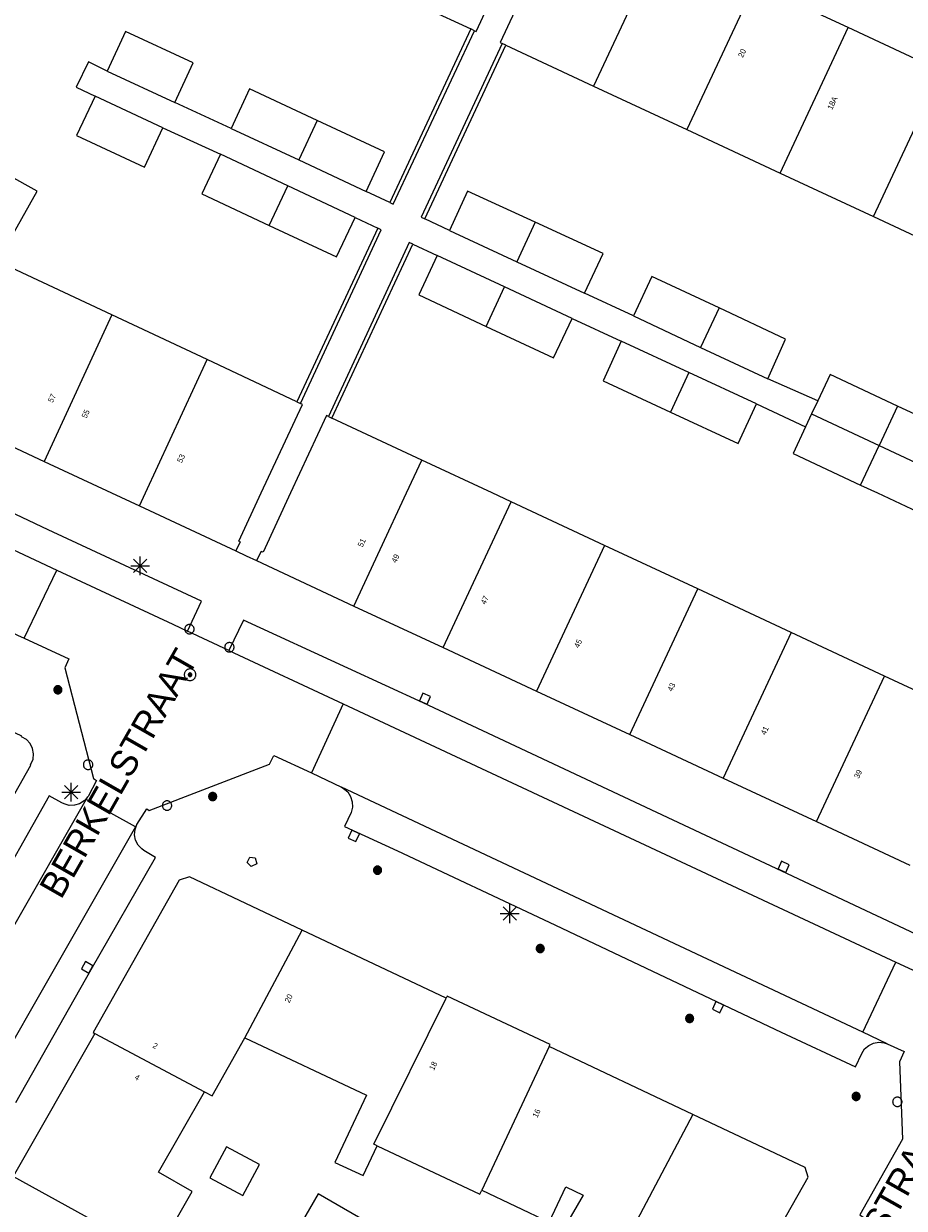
# Model space of a CAD drawing. Header units: metres. Extents: x 135779 to 137489, y 452643 to 455118.
# Tile 141 of 256: x 136366 to 136413, y 453762 to 453825. Entities that reach past the tile are written whole.
import ezdxf
from ezdxf.enums import TextEntityAlignment as Align

# ---------------------------------------------------------------- set-up
doc = ezdxf.new("R2010")
doc.units = ezdxf.units.M
for name, color, linetype, lineweight in [('KTop_NAR_Huisnummer (t)', 7, 'Continuous', 13), ('KTop_NAR_Huisnummer tijdelijk (t)', 7, 'Continuous', 13), ('KTop_ORL_Weg_Straatnaam (t)', 7, 'Continuous', 13), ('KTop_PAL_Afsluitpaal', 222, 'Continuous', 13), ('KTop_PAL_Lichtmast', 40, 'Continuous', 13), ('KTop_PND_Grondvlaksituatie van BAG-pand [tachy]', 1, 'Continuous', 13), ('KTop_PND_Pandscheiding', 40, 'Continuous', 13), ('KTop_PUT_Brandkraan of -put', 1, 'Continuous', 13), ('KTop_PUT_Inspectie- of rioolput', 15, 'Continuous', 13), ('KTop_PUT_Kolk', 15, 'Continuous', 13), ('KTop_SHD_Muur', 15, 'Continuous', 13), ('KTop_VGO_Boom', 92, 'Continuous', 13), ('KTop_WGD_Rijbaan_Lokale weg', 251, 'Continuous', 13), ('KTop_WGD_Rijbaan_Lokale weg_verkeersdrempel', 40, 'Continuous', 13), ('KTop_WGD_Voetpad', 251, 'Continuous', 13), ('KTop_WGD_Voetpad_achterpad', 251, 'Continuous', 13)]:
    doc.layers.add(name, color=color, linetype=linetype, lineweight=lineweight)
doc.styles.add('Style-ROVU', font='ROVU.shx')
doc.styles.add('Style-ROVUCURSIEF', font='ROVUCURSIEF.shx')

# ---------------------------------------------------------------- blocks, each defined once
blk = doc.blocks.new('PAL_Lichtmast')
at = {"layer": 'KTop_PAL_Lichtmast'}
for p, q in [((-0.354, -0.354), (0.354, 0.354)), ((0.354, -0.354), (-0.354, 0.354)), ((0, -0.5), (0, 0.5)), ((-0.5, 0), (0.5, 0))]:
    blk.add_line(p, q, dxfattribs=at)
blk = doc.blocks.new('PAL_Afsluitpaal')
at = {"layer": 'KTop_PAL_Afsluitpaal', "flags": 128}
blk.add_lwpolyline([(0.25, 0), (0.249, 0.026), (0.245, 0.052), (0.238, 0.077), (0.228, 0.102), (0.217, 0.125), (0.202, 0.147), (0.186, 0.167), (0.167, 0.186), (0.147, 0.202), (0.125, 0.217), (0.102, 0.228), (0.077, 0.238), (0.052, 0.245), (0.026, 0.249), (0, 0.25), (-0.026, 0.249), (-0.052, 0.245), (-0.077, 0.238), (-0.102, 0.228), (-0.125, 0.217), (-0.147, 0.202), (-0.167, 0.186), (-0.186, 0.167), (-0.202, 0.147), (-0.217, 0.125), (-0.228, 0.102), (-0.238, 0.077), (-0.245, 0.052), (-0.249, 0.026), (-0.25, 0), (-0.249, -0.026), (-0.245, -0.052), (-0.238, -0.077), (-0.228, -0.102), (-0.217, -0.125), (-0.202, -0.147), (-0.186, -0.167), (-0.167, -0.186), (-0.147, -0.202), (-0.125, -0.217), (-0.102, -0.228), (-0.077, -0.238), (-0.052, -0.245), (-0.026, -0.249), (0, -0.25), (0.026, -0.249), (0.052, -0.245), (0.077, -0.238), (0.102, -0.228), (0.125, -0.217), (0.147, -0.202), (0.167, -0.186), (0.186, -0.167), (0.202, -0.147), (0.217, -0.125), (0.228, -0.102), (0.238, -0.077), (0.245, -0.052), (0.249, -0.026), (0.25, 0)], dxfattribs=at)
blk = doc.blocks.new('PUT_Brandkraan_of_-put')
at = {"layer": 'KTop_PUT_Brandkraan of -put'}
for p, q in [((-0.25, 0.034), (0, 0.25)), ((-0.158, -0.25), (-0.25, 0.034)), ((0, 0.25), (0.25, 0.033)), ((0.25, 0.033), (0.158, -0.25)), ((0.158, -0.25), (-0.158, -0.25))]:
    blk.add_line(p, q, dxfattribs=at)
blk = doc.blocks.new('PUT_Inspectie-_of_rioolput')
at = {"layer": 'KTop_PUT_Inspectie- of rioolput', "flags": 128}
for points in [[(0.31, 0), (0.308, 0.032), (0.303, 0.064), (0.294, 0.095), (0.283, 0.126), (0.268, 0.155), (0.25, 0.182), (0.23, 0.207), (0.207, 0.23), (0.182, 0.25), (0.154, 0.268), (0.126, 0.283), (0.095, 0.294), (0.064, 0.303), (0.032, 0.308), (0, 0.309), (-0.032, 0.308), (-0.064, 0.303), (-0.096, 0.294), (-0.126, 0.283), (-0.155, 0.268), (-0.182, 0.25), (-0.207, 0.23), (-0.23, 0.207), (-0.25, 0.182), (-0.268, 0.154), (-0.283, 0.126), (-0.294, 0.095), (-0.303, 0.064), (-0.308, 0.032), (-0.309, 0), (-0.308, -0.032), (-0.303, -0.064), (-0.294, -0.096), (-0.283, -0.126), (-0.268, -0.155), (-0.25, -0.182), (-0.23, -0.207), (-0.207, -0.23), (-0.182, -0.25), (-0.155, -0.268), (-0.126, -0.283), (-0.096, -0.294), (-0.064, -0.303), (-0.032, -0.308), (0, -0.309), (0.032, -0.308), (0.064, -0.303), (0.095, -0.294), (0.126, -0.283), (0.155, -0.268), (0.182, -0.25), (0.207, -0.23), (0.23, -0.207), (0.25, -0.182), (0.268, -0.155), (0.283, -0.126), (0.294, -0.096), (0.303, -0.064), (0.308, -0.032), (0.31, 0)], [(0.095, 0), (0.094, 0.009), (0.092, 0.019), (0.09, 0.029), (0.086, 0.038), (0.082, 0.047), (0.076, 0.055), (0.07, 0.063), (0.063, 0.07), (0.055, 0.076), (0.047, 0.082), (0.038, 0.086), (0.029, 0.09), (0.019, 0.092), (0.009, 0.094), (0, 0.094), (-0.01, 0.094), (-0.02, 0.092), (-0.029, 0.09), (-0.039, 0.086), (-0.048, 0.082), (-0.056, 0.076), (-0.064, 0.07), (-0.071, 0.063), (-0.077, 0.055), (-0.082, 0.047), (-0.087, 0.038), (-0.09, 0.029), (-0.093, 0.019), (-0.094, 0.009), (-0.095, 0), (-0.094, -0.01), (-0.093, -0.02), (-0.09, -0.029), (-0.087, -0.039), (-0.082, -0.048), (-0.077, -0.056), (-0.071, -0.064), (-0.064, -0.071), (-0.056, -0.077), (-0.047, -0.082), (-0.039, -0.087), (-0.029, -0.09), (-0.02, -0.093), (-0.01, -0.094), (0, -0.095), (0.009, -0.094), (0.019, -0.093), (0.029, -0.09), (0.038, -0.087), (0.047, -0.082), (0.055, -0.077), (0.063, -0.071), (0.07, -0.064), (0.076, -0.056), (0.082, -0.047), (0.086, -0.039), (0.09, -0.029), (0.092, -0.02), (0.094, -0.01), (0.095, 0)], [(0.035, 0), (0.034, 0.003), (0.034, 0.007), (0.033, 0.01), (0.031, 0.014), (0.03, 0.017), (0.028, 0.02), (0.026, 0.023), (0.023, 0.026), (0.02, 0.028), (0.017, 0.03), (0.014, 0.031), (0.01, 0.033), (0.007, 0.034), (0.003, 0.034), (0, 0.034), (-0.004, 0.034), (-0.007, 0.034), (-0.011, 0.033), (-0.014, 0.031), (-0.018, 0.03), (-0.021, 0.028), (-0.023, 0.026), (-0.026, 0.023), (-0.028, 0.02), (-0.03, 0.017), (-0.032, 0.014), (-0.033, 0.01), (-0.034, 0.007), (-0.035, 0.003), (-0.035, 0), (-0.035, -0.004), (-0.034, -0.007), (-0.033, -0.011), (-0.032, -0.014), (-0.03, -0.018), (-0.028, -0.021), (-0.026, -0.023), (-0.023, -0.026), (-0.021, -0.028), (-0.017, -0.03), (-0.014, -0.032), (-0.011, -0.033), (-0.007, -0.034), (-0.004, -0.035), (0, -0.035), (0.003, -0.035), (0.007, -0.034), (0.01, -0.033), (0.014, -0.032), (0.017, -0.03), (0.02, -0.028), (0.023, -0.026), (0.026, -0.023), (0.028, -0.021), (0.03, -0.017), (0.031, -0.014), (0.033, -0.011), (0.034, -0.007), (0.034, -0.004), (0.035, 0)], [(0.01, 0.02), (0.007, 0.02), (0.005, 0.021), (0.003, 0.022), (0.001, 0.022), (-0.001, 0.022), (-0.004, 0.022), (-0.006, 0.021), (-0.008, 0.02), (-0.01, 0.019), (-0.012, 0.018), (-0.014, 0.017), (-0.016, 0.015), (-0.017, 0.013), (-0.019, 0.012), (-0.02, 0.009), (-0.021, 0.007), (-0.022, 0.005), (-0.022, 0.003), (-0.022, 0.001), (-0.022, -0.001), (-0.022, -0.004), (-0.022, -0.006), (-0.021, -0.008), (-0.02, -0.01), (-0.019, -0.012), (-0.017, -0.014), (-0.016, -0.016), (-0.014, -0.017), (-0.012, -0.019), (-0.01, -0.02), (-0.008, -0.021), (-0.006, -0.022), (-0.003, -0.022), (-0.001, -0.022), (0.001, -0.022), (0.003, -0.022), (0.005, -0.022), (0.008, -0.021), (0.01, -0.02), (0.012, -0.019), (0.014, -0.017), (0.015, -0.016), (0.017, -0.014), (0.018, -0.012), (0.02, -0.01), (0.02, -0.008), (0.021, -0.006), (0.022, -0.003), (0.022, -0.001), (0.022, 0.001), (0.022, 0.003), (0.021, 0.005), (0.02, 0.008), (0.019, 0.01), (0.018, 0.012), (0.017, 0.014), (0.015, 0.015), (0.013, 0.017), (0.012, 0.018), (0.01, 0.02)]]:
    blk.add_lwpolyline(points, dxfattribs=at)
blk = doc.blocks.new('PUT_Kolk')
at = {"layer": 'KTop_PUT_Kolk', "flags": 128}
blk.add_lwpolyline([(0.225, -0.225), (0.225, 0.225), (-0.225, 0.225), (-0.225, -0.225), (0.225, -0.225)], dxfattribs=at)
blk = doc.blocks.new('VGO_Boom')
at = {"layer": 'KTop_VGO_Boom', "flags": 128}
for points in [[(0.215, 0), (0.214, 0.022), (0.21, 0.045), (0.204, 0.066), (0.196, 0.087), (0.186, 0.108), (0.174, 0.126), (0.16, 0.144), (0.144, 0.16), (0.126, 0.174), (0.107, 0.186), (0.087, 0.196), (0.066, 0.204), (0.045, 0.21), (0.022, 0.214), (-0.001, 0.215), (-0.023, 0.214), (-0.045, 0.21), (-0.067, 0.204), (-0.088, 0.196), (-0.108, 0.186), (-0.127, 0.174), (-0.144, 0.16), (-0.16, 0.144), (-0.174, 0.126), (-0.187, 0.107), (-0.197, 0.087), (-0.205, 0.066), (-0.211, 0.045), (-0.214, 0.022), (-0.215, -0.001), (-0.214, -0.023), (-0.211, -0.045), (-0.205, -0.067), (-0.197, -0.088), (-0.187, -0.108), (-0.174, -0.127), (-0.16, -0.144), (-0.144, -0.16), (-0.127, -0.174), (-0.108, -0.187), (-0.088, -0.197), (-0.067, -0.205), (-0.045, -0.211), (-0.023, -0.214), (0, -0.215), (0.022, -0.214), (0.045, -0.211), (0.066, -0.205), (0.087, -0.197), (0.108, -0.187), (0.126, -0.174), (0.144, -0.16), (0.16, -0.144), (0.174, -0.127), (0.186, -0.108), (0.196, -0.088), (0.204, -0.067), (0.21, -0.045), (0.214, -0.023), (0.215, -0.001)], [(0.155, 0), (0.154, 0.016), (0.152, 0.032), (0.147, 0.048), (0.142, 0.063), (0.134, 0.078), (0.125, 0.091), (0.115, 0.104), (0.104, 0.115), (0.091, 0.125), (0.077, 0.134), (0.063, 0.142), (0.048, 0.147), (0.032, 0.152), (0.016, 0.154), (-0.001, 0.155), (-0.017, 0.154), (-0.033, 0.152), (-0.048, 0.147), (-0.064, 0.142), (-0.078, 0.134), (-0.092, 0.125), (-0.104, 0.115), (-0.116, 0.104), (-0.126, 0.091), (-0.135, 0.077), (-0.142, 0.063), (-0.148, 0.048), (-0.152, 0.032), (-0.155, 0.016), (-0.155, -0.001), (-0.155, -0.017), (-0.152, -0.033), (-0.148, -0.048), (-0.142, -0.064), (-0.135, -0.078), (-0.126, -0.092), (-0.116, -0.104), (-0.104, -0.116), (-0.092, -0.126), (-0.078, -0.135), (-0.064, -0.142), (-0.048, -0.148), (-0.033, -0.152), (-0.017, -0.155), (0, -0.155), (0.016, -0.155), (0.032, -0.152), (0.048, -0.148), (0.063, -0.142), (0.078, -0.135), (0.091, -0.126), (0.104, -0.116), (0.115, -0.104), (0.125, -0.092), (0.134, -0.078), (0.142, -0.064), (0.147, -0.048), (0.152, -0.033), (0.154, -0.017), (0.155, -0.001)], [(0.095, 0), (0.094, 0.01), (0.093, 0.02), (0.09, 0.029), (0.087, 0.039), (0.082, 0.048), (0.077, 0.056), (0.071, 0.064), (0.064, 0.071), (0.056, 0.077), (0.047, 0.082), (0.039, 0.087), (0.029, 0.09), (0.02, 0.093), (0.01, 0.094), (-0.001, 0.095), (-0.01, 0.094), (-0.02, 0.093), (-0.03, 0.09), (-0.039, 0.087), (-0.048, 0.082), (-0.056, 0.077), (-0.064, 0.071), (-0.071, 0.064), (-0.077, 0.056), (-0.083, 0.047), (-0.087, 0.039), (-0.091, 0.029), (-0.093, 0.02), (-0.095, 0.01), (-0.095, -0.001), (-0.095, -0.01), (-0.093, -0.02), (-0.091, -0.03), (-0.087, -0.039), (-0.083, -0.048), (-0.077, -0.056), (-0.071, -0.064), (-0.064, -0.071), (-0.056, -0.077), (-0.048, -0.083), (-0.039, -0.087), (-0.03, -0.091), (-0.02, -0.093), (-0.01, -0.095), (0, -0.095), (0.01, -0.095), (0.02, -0.093), (0.029, -0.091), (0.039, -0.087), (0.048, -0.083), (0.056, -0.077), (0.064, -0.071), (0.071, -0.064), (0.077, -0.056), (0.082, -0.048), (0.087, -0.039), (0.09, -0.03), (0.093, -0.02), (0.094, -0.01), (0.095, -0.001)], [(0.035, 0), (0.035, 0.004), (0.034, 0.007), (0.033, 0.011), (0.032, 0.014), (0.03, 0.018), (0.028, 0.021), (0.026, 0.023), (0.023, 0.026), (0.021, 0.028), (0.017, 0.03), (0.014, 0.032), (0.011, 0.033), (0.007, 0.034), (0.004, 0.035), (-0.001, 0.035), (-0.004, 0.035), (-0.008, 0.034), (-0.011, 0.033), (-0.015, 0.032), (-0.018, 0.03), (-0.021, 0.028), (-0.024, 0.026), (-0.027, 0.023), (-0.029, 0.021), (-0.031, 0.017), (-0.032, 0.014), (-0.034, 0.011), (-0.035, 0.007), (-0.035, 0.004), (-0.035, -0.001), (-0.035, -0.004), (-0.035, -0.008), (-0.034, -0.011), (-0.032, -0.015), (-0.031, -0.018), (-0.029, -0.021), (-0.027, -0.024), (-0.024, -0.027), (-0.021, -0.029), (-0.018, -0.031), (-0.015, -0.032), (-0.011, -0.034), (-0.008, -0.035), (-0.004, -0.035), (0, -0.035), (0.004, -0.035), (0.007, -0.035), (0.011, -0.034), (0.014, -0.032), (0.018, -0.031), (0.021, -0.029), (0.023, -0.027), (0.026, -0.024), (0.028, -0.021), (0.03, -0.018), (0.032, -0.015), (0.033, -0.011), (0.034, -0.008), (0.035, -0.004), (0.035, 0)]]:
    blk.add_lwpolyline(points, dxfattribs=at)

msp = doc.modelspace()

# ---------------------------------------------------------------- linework, layer by layer
at = {"layer": 'KTop_PND_Grondvlaksituatie van BAG-pand [tachy]', "flags": 128}
for points in [[(136390.043, 453824.585), (136390.14, 453824.54), (136393.51, 453831.8), (136393.617, 453831.754), (136393.844, 453832.248)], [(136394.94, 453831.73), (136394.71, 453831.25), (136394.81, 453831.2), (136391.42, 453823.95), (136391.521, 453823.903)], [(136409.934, 453824.746), (136404.969, 453827.058)], [(136385.064, 453826.907), (136389.851, 453824.675)], [(136374.1, 453820.77), (136375.075, 453822.875), (136371.476, 453824.545), (136370.5, 453822.44)], [(136390.043, 453824.585), (136389.851, 453824.675)], [(136414.9, 453822.432), (136409.934, 453824.746)], [(136391.71, 453823.815), (136391.521, 453823.903)], [(136391.71, 453823.815), (136396.385, 453821.637)], [(136370.5, 453822.44), (136374.1, 453820.77)], [(136381.672, 453819.814), (136378.077, 453821.484), (136377.1, 453819.38)], [(136396.385, 453821.637), (136401.352, 453819.324)], [(136369.86, 453821.11), (136368.876, 453819.009), (136372.486, 453817.319), (136373.47, 453819.42)], [(136373.47, 453819.42), (136369.86, 453821.11)], [(136384.29, 453816.04), (136385.267, 453818.144), (136381.672, 453819.814)], [(136377.1, 453819.38), (136380.695, 453817.71)], [(136401.352, 453819.324), (136406.317, 453817.011)], [(136363.8, 453817.698), (136362.186, 453814.795), (136365.16, 453813.142), (136366.774, 453816.044), (136363.8, 453817.698)], [(136376.53, 453818.01), (136375.546, 453815.909), (136379.131, 453814.229)], [(136380.115, 453816.33), (136376.53, 453818.01)], [(136380.695, 453817.71), (136384.29, 453816.04)], [(136406.317, 453817.011), (136411.283, 453814.698)], [(136383.7, 453814.65), (136380.115, 453816.33)], [(136393.278, 453814.396), (136389.683, 453816.056), (136388.71, 453813.95)], [(136379.131, 453814.229), (136382.716, 453812.549), (136383.7, 453814.65)], [(136395.9, 453810.63), (136396.886, 453812.73), (136393.278, 453814.396)], [(136411.283, 453814.698), (136416.248, 453812.385)], [(136388.71, 453813.95), (136392.305, 453812.29)], [(136388.06, 453812.63), (136387.079, 453810.528), (136390.669, 453808.853)], [(136391.65, 453810.955), (136388.06, 453812.63)], [(136370.749, 453809.468), (136365.68, 453811.849), (136365.58, 453811.895), (136365.444, 453811.605), (136365.546, 453811.558), (136364.171, 453808.581)], [(136392.305, 453812.29), (136395.9, 453810.63)], [(136403.063, 453809.836), (136399.483, 453811.511), (136398.5, 453809.41)], [(136395.24, 453809.28), (136391.65, 453810.955)], [(136375.818, 453807.087), (136370.749, 453809.468)], [(136398.5, 453809.41), (136402.08, 453807.735)], [(136405.66, 453806.06), (136406.593, 453808.184), (136403.063, 453809.836)], [(136390.669, 453808.853), (136394.259, 453807.178), (136395.24, 453809.28)], [(136397.86, 453808.07), (136396.887, 453805.964), (136400.48, 453804.295)], [(136401.457, 453806.399), (136397.86, 453808.07)], [(136402.08, 453807.735), (136405.66, 453806.06)], [(136380.604, 453804.839), (136375.818, 453807.087)], [(136405.05, 453804.73), (136401.457, 453806.399)], [(136412.556, 453804.62), (136408.963, 453806.301), (136408.306, 453804.897)], [(136408.306, 453804.897), (136407.982, 453804.204)], [(136377.36, 453796.91), (136377.597, 453797.395), (136377.505, 453797.44), (136378.7, 453800), (136380.896, 453804.702), (136380.795, 453804.749)], [(136380.604, 453804.839), (136380.795, 453804.749)], [(136400.48, 453804.295), (136404.073, 453802.626), (136405.05, 453804.73)], [(136415.43, 453801.377), (136416.149, 453802.939), (136412.556, 453804.62)], [(136362.08, 453804.05), (136367.157, 453801.675)], [(136382.28, 453804.06), (136382.172, 453804.11), (136380.266, 453800), (136378.8, 453796.84), (136378.7, 453796.89), (136378.458, 453796.396)], [(136382.28, 453804.06), (136382.463, 453803.975)], [(136387.246, 453801.742), (136382.463, 453803.975)], [(136407.982, 453804.204), (136407.658, 453803.511)], [(136407.658, 453803.511), (136406.997, 453802.099), (136410.59, 453800.417)], [(136392.001, 453799.524), (136390.98, 453800), (136387.246, 453801.742)], [(136367.157, 453801.675), (136370.738, 453800), (136372.229, 453799.304)], [(136410.59, 453800.417), (136411.482, 453800), (136414.209, 453798.724), (136414.796, 453800), (136414.815, 453800.042)], [(136372.229, 453799.304), (136377.36, 453796.91)], [(136396.965, 453797.207), (136392.001, 453799.524)], [(136401.929, 453794.891), (136396.965, 453797.207)], [(136378.458, 453796.396), (136383.636, 453793.983)], [(136406.893, 453792.574), (136401.929, 453794.891)], [(136383.636, 453793.983), (136388.388, 453791.769)], [(136411.857, 453790.258), (136406.893, 453792.574)], [(136388.388, 453791.769), (136393.354, 453789.455)], [(136363.614, 453780.763), (136363.709, 453780.708), (136366.452, 453785.514), (136366.426, 453785.529), (136366.568, 453785.837), (136366.594, 453786.126), (136366.54, 453786.41), (136366.411, 453786.67), (136366.216, 453786.884), (136365.947, 453787.031), (136365.96, 453787.058), (136358.559, 453790.547)], [(136416.82, 453787.942), (136411.857, 453790.258)], [(136393.354, 453789.455), (136398.319, 453787.142)], [(136398.319, 453787.142), (136403.284, 453784.828)], [(136403.284, 453784.828), (136408.249, 453782.514)], [(136408.249, 453782.514), (136413.214, 453780.201)], [(136380.874, 453776.749), (136374.895, 453779.57), (136374.334, 453779.392), (136369.756, 453771.291), (136369.852, 453771.236)], [(136388.549, 453773.128), (136380.874, 453776.749)], [(136394.025, 453770.558), (136394.072, 453770.658), (136388.596, 453773.228), (136388.549, 453773.128)], [(136369.852, 453771.236), (136365.508, 453763.636)], [(136375.687, 453768.149), (136376.086, 453767.921), (136377.836, 453771.018)], [(136377.836, 453771.018), (136384.305, 453767.966), (136382.625, 453764.388), (136384.119, 453763.687), (136384.862, 453765.271)], [(136401.672, 453766.939), (136394.025, 453770.558)], [(136373.103, 453759.457), (136375.033, 453762.834), (136373.236, 453763.861), (136375.687, 453768.149)], [(136403.16, 453755.643), (136403.256, 453755.589), (136407.799, 453763.595), (136407.635, 453764.116), (136401.672, 453766.939)], [(136375.968, 453763.564), (136377.729, 453762.62), (136378.617, 453764.277), (136376.856, 453765.221), (136375.968, 453763.564)], [(136384.862, 453765.271), (136390.338, 453762.701), (136390.438, 453762.913)], [(136379.893, 453759.533), (136383.053, 453757.706), (136384.889, 453760.881), (136381.729, 453762.708), (136379.893, 453759.533)], [(136390.438, 453762.913), (136394.028, 453761.214), (136394.914, 453763.085), (136395.835, 453762.649), (136393.792, 453759.143)]]:
    msp.add_lwpolyline(points, dxfattribs=at)
at = {"layer": 'KTop_PND_Pandscheiding', "flags": 128}
for points in [[(136400.002, 453829.372), (136396.385, 453821.637)], [(136404.969, 453827.058), (136401.352, 453819.324)], [(136406.317, 453817.011), (136409.934, 453824.746)], [(136411.283, 453814.698), (136414.9, 453822.432)], [(136381.672, 453819.814), (136380.695, 453817.71)], [(136379.131, 453814.229), (136380.115, 453816.33)], [(136393.278, 453814.396), (136392.305, 453812.29)], [(136390.669, 453808.853), (136391.65, 453810.955)], [(136370.749, 453809.468), (136367.157, 453801.675)], [(136403.063, 453809.836), (136402.08, 453807.735)], [(136372.229, 453799.304), (136372.55, 453800), (136375.818, 453807.087)], [(136401.457, 453806.399), (136400.48, 453804.295)], [(136412.556, 453804.62), (136411.575, 453802.524)], [(136407.982, 453804.204), (136411.575, 453802.524)], [(136410.59, 453800.417), (136411.575, 453802.524)], [(136411.575, 453802.524), (136415.179, 453800.839)], [(136383.636, 453793.983), (136386.439, 453800), (136387.246, 453801.742)], [(136388.388, 453791.769), (136392.001, 453799.524)], [(136396.965, 453797.207), (136393.354, 453789.455)], [(136398.319, 453787.142), (136401.929, 453794.891)], [(136406.893, 453792.574), (136403.284, 453784.828)], [(136408.249, 453782.514), (136411.857, 453790.258)], [(136377.836, 453771.018), (136380.874, 453776.749)], [(136384.862, 453765.271), (136384.687, 453765.353), (136388.549, 453773.128)], [(136369.852, 453771.236), (136375.687, 453768.149)], [(136394.025, 453770.558), (136390.438, 453762.913)], [(136401.672, 453766.939), (136398.677, 453761.304)], [(136373.103, 453759.457), (136365.508, 453763.636)]]:
    msp.add_lwpolyline(points, dxfattribs=at)
at = {"layer": 'KTop_SHD_Muur', "flags": 128}
for points in [[(136389.851, 453824.675), (136385.54, 453815.44)], [(136385.54, 453815.44), (136385.723, 453815.355), (136390.043, 453824.585)], [(136391.521, 453823.903), (136387.22, 453814.66), (136387.41, 453814.57)], [(136387.41, 453814.57), (136391.71, 453823.815)], [(136384.9, 453814.08), (136380.604, 453804.839)], [(136380.795, 453804.749), (136385.09, 453813.99), (136384.9, 453814.08)], [(136386.76, 453813.23), (136386.58, 453813.32), (136382.28, 453804.06)], [(136382.463, 453803.975), (136386.76, 453813.23)]]:
    msp.add_lwpolyline(points, dxfattribs=at)
at = {"layer": 'KTop_WGD_Rijbaan_Lokale weg', "flags": 128}
for points in [[(136341.95, 453809.11), (136341.47, 453808.22), (136359.045, 453800), (136367.831, 453795.894)], [(136366.09, 453792.268), (136367.831, 453795.894)], [(136364.196, 453793.163), (136365.67, 453792.461), (136365.74, 453792.43), (136366.09, 453792.268)], [(136383.064, 453788.773), (136381.371, 453785.101)], [(136383.064, 453788.773), (136412.471, 453775.039)], [(136381.371, 453785.101), (136382.97, 453784.35)], [(136410.704, 453771.309), (136382.97, 453784.35)], [(136357.467, 453762.85), (136369.391, 453783.689)], [(136372.019, 453782.235), (136369.391, 453783.689)], [(136372.019, 453782.235), (136360.063, 453761.348)], [(136410.704, 453771.309), (136412.471, 453775.039)]]:
    msp.add_lwpolyline(points, dxfattribs=at)
at = {"layer": 'KTop_WGD_Rijbaan_Lokale weg_verkeersdrempel', "flags": 128}
for points in [[(136367.831, 453795.894), (136374, 453793.01), (136374.779, 453792.645)], [(136376.981, 453791.613), (136374.779, 453792.645)], [(136366.09, 453792.268), (136368.46, 453791.17), (136368.25, 453790.69), (136369.788, 453784.807), (136369.94, 453784.71), (136369.498, 453783.856), (136369.47, 453783.827)], [(136376.981, 453791.613), (136383.064, 453788.773)], [(136372.09, 453782.36), (136372.62, 453783.2), (136372.75, 453783.1), (136379.14, 453785.57), (136379.37, 453786.04), (136381.371, 453785.101)], [(136369.391, 453783.689), (136369.47, 453783.827)], [(136372.09, 453782.36), (136372.019, 453782.235)], [(136412.471, 453775.039), (136423.705, 453769.859)], [(136412, 453770.7), (136410.704, 453771.309)], [(136412, 453770.7), (136412.91, 453770.29), (136412.65, 453769.74), (136412.81, 453765.63), (136410.54, 453761.6), (136410.72, 453761.47), (136410.245, 453760.628)]]:
    msp.add_lwpolyline(points, dxfattribs=at)
at = {"layer": 'KTop_WGD_Voetpad', "flags": 128}
for points in [[(136374.779, 453792.645), (136375.532, 453794.245), (136367.366, 453798.04), (136363.198, 453800), (136343.78, 453809.13), (136342.37, 453809.72), (136341.95, 453809.11)], [(136377.36, 453796.91), (136377.909, 453796.653), (136378.458, 453796.396)], [(136423.705, 453769.859), (136424.461, 453771.459), (136424.067, 453771.67), (136419.03, 453773.99), (136414.13, 453776.248), (136406.39, 453779.88), (136387.31, 453788.83), (136383.317, 453790.669), (136377.756, 453793.225), (136376.981, 453791.613)], [(136382.97, 453784.35), (136383.084, 453784.284), (136383.302, 453784.092), (136383.46, 453783.849), (136383.545, 453783.571), (136383.552, 453783.281), (136383.48, 453783), (136383.14, 453782.25), (136385.95, 453780.96), (136394.024, 453777.16), (136406.36, 453771.32), (136410.31, 453769.47), (136410.65, 453770.18), (136410.805, 453770.422), (136411.021, 453770.612), (136411.281, 453770.735), (136411.564, 453770.783), (136411.85, 453770.751), (136412, 453770.7)], [(136369.47, 453783.827), (136369.282, 453783.614), (136369.042, 453783.461), (136368.769, 453783.381), (136368.485, 453783.379), (136368.211, 453783.456), (136368.09, 453783.52), (136367.43, 453783.89), (136364.08, 453778)], [(136365.64, 453767.57), (136369.66, 453774.64), (136373.08, 453780.606), (136372.46, 453780.98), (136372.347, 453781.06), (136372.151, 453781.269), (136372.02, 453781.525), (136371.964, 453781.806), (136371.988, 453782.092), (136372.09, 453782.36)]]:
    msp.add_lwpolyline(points, dxfattribs=at)
at = {"layer": 'KTop_WGD_Voetpad_achterpad', "flags": 128}
for points in [[(136370.5, 453822.44), (136369.508, 453822.93), (136368.852, 453821.58), (136369.86, 453821.11)], [(136377.1, 453819.38), (136374.1, 453820.77)], [(136373.47, 453819.42), (136376.53, 453818.01)], [(136385.54, 453815.44), (136384.29, 453816.04)], [(136383.7, 453814.65), (136384.9, 453814.08)], [(136388.71, 453813.95), (136387.41, 453814.57)], [(136386.76, 453813.23), (136388.06, 453812.63)], [(136398.5, 453809.41), (136395.9, 453810.63)], [(136395.24, 453809.28), (136397.86, 453808.07)], [(136408.306, 453804.897), (136405.66, 453806.06)], [(136405.05, 453804.73), (136407.658, 453803.511)]]:
    msp.add_lwpolyline(points, dxfattribs=at)

# ---------------------------------------------------------------- block references
at = {"layer": 'KTop_PAL_Afsluitpaal'}
for p in [(136374.884, 453792.752), (136377.009, 453791.788), (136369.491, 453785.54), (136373.691, 453783.37), (136412.545, 453767.61)]:
    msp.add_blockref('PAL_Afsluitpaal', p, dxfattribs=at)
at = {"layer": 'KTop_PAL_Lichtmast'}
for p in [(136372.266, 453796.119), (136368.591, 453784.08), (136391.921, 453777.62)]:
    msp.add_blockref('PAL_Lichtmast', p, dxfattribs=at)
at = {"layer": 'KTop_PUT_Brandkraan of -put', "rotation": 244.7412166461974}
msp.add_blockref('PUT_Brandkraan_of_-put', (136378.247, 453780.371), dxfattribs=at)
at = {"layer": 'KTop_PUT_Inspectie- of rioolput', "rotation": 64.88916509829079}
msp.add_blockref('PUT_Inspectie-_of_rioolput', (136374.916, 453790.327), dxfattribs=at)
at = {"layer": 'KTop_PUT_Kolk'}
for p, rotation in [((136387.415, 453789.057), 245.1768596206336), ((136383.626, 453781.753), 65.3413404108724), ((136406.497, 453780.107), 244.8616521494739), ((136369.443, 453774.765), 330.1765775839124), ((136403.002, 453772.639), 64.66660330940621)]:
    msp.add_blockref('PUT_Kolk', p, dxfattribs=dict(at, rotation=rotation))
at = {"layer": 'KTop_VGO_Boom'}
for p in [(136367.884, 453789.529), (136376.119, 453783.848), (136384.891, 453779.932), (136393.549, 453775.761), (136401.494, 453772.045), (136410.349, 453767.9)]:
    msp.add_blockref('VGO_Boom', p, dxfattribs=at)

# ---------------------------------------------------------------- texts
at = {"layer": 'KTop_NAR_Huisnummer (t)', "style": 'Style-ROVU'}
for s, rotation, p in [('20', 65, (136404.377, 453823.592)), ('18A', 65, (136409.239, 453821.059)), ('20', 64.7, (136380.254, 453773.314)), ('18', 64.7, (136387.943, 453769.725)), ('16', 64.7, (136393.443, 453767.202))]:
    msp.add_text(s, height=0.3, rotation=rotation, dxfattribs=at).set_placement(p, align=Align.MIDDLE_RIGHT)
at = {"layer": 'KTop_NAR_Huisnummer tijdelijk (t)', "style": 'Style-ROVUCURSIEF'}
for s, rotation, p in [('57', 65, (136367.473, 453804.835)), ('55', 65, (136369.265, 453804)), ('53', 65, (136374.339, 453801.632)), ('51', 65, (136383.953, 453797.147)), ('49', 65, (136385.745, 453796.312)), ('47', 65, (136390.497, 453794.098)), ('45', 65, (136395.463, 453791.784)), ('43', 65, (136400.428, 453789.471)), ('41', 65, (136405.393, 453787.157)), ('39', 65, (136410.358, 453784.843)), ('2', 330.3, (136372.967, 453770.642)), ('4', 330.3, (136372.009, 453768.966))]:
    msp.add_text(s, height=0.3, rotation=rotation, dxfattribs=at).set_placement(p, align=Align.MIDDLE_LEFT)
at = {"layer": 'KTop_ORL_Weg_Straatnaam (t)', "style": 'Style-ROVU'}
for s, rotation, p in [('BERKELSTRAAT', 60.25512, (136368.053, 453778.328)), ('DIEZESTRAAT', 60.46122, (136409.147, 453755.599))]:
    msp.add_text(s, height=1.4, rotation=rotation, dxfattribs=at).set_placement(p)

doc.saveas('drawing.dxf')
